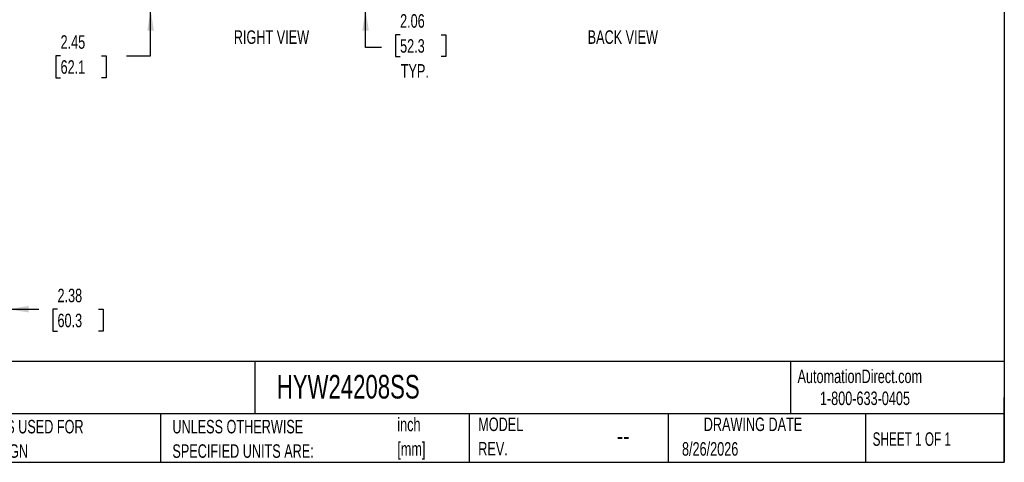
# Model space of a CAD drawing. Header units: inches. Extents: x 0.2 to 10.8, y 0.2 to 8.2.
# Tile 59 of 86: x 4.7 to 10.8, y 0.2 to 3. Entities that reach past the tile are written whole.
import ezdxf

# ---------------------------------------------------------------- set-up
doc = ezdxf.new("R2010")
doc.units = ezdxf.units.IN
doc.header["$MEASUREMENT"] = 0
for name, color, linetype in [('DIMENSIONS', 140, 'Continuous'), ('SLD-0', 179, 'Continuous'), ('TEXT', 140, 'Continuous')]:
    doc.layers.add(name, color=color, linetype=linetype)
doc.styles.add('SLDTEXTSTYLE0', font='TXT', dxfattribs={"width": 0.7})
doc.styles.add('SLDTEXTSTYLE1', font='TXT', dxfattribs={"width": 0.65})
doc.dimstyles.new('SLDDIMSTYLE1', dxfattribs={"dimtxt": 0.084961, "dimasz": 0.13, "dimexe": 0, "dimexo": 0.0625, "dimgap": 0.02124, "dimtad": 0, "dimtih": 1, "dimtoh": 1, "dimlfac": 10, "dimrnd": 1e-09, "dimzin": 12, "dimdsep": 46, "dimtxsty": 'SLDTEXTSTYLE0', "dimsah": 1, "dimcen": 0.09, "dimadec": 0, "dimazin": 3, "dimtfac": 1, "dimtmove": 0, "dimatfit": 0, "dimfxl": 0, "dimfrac": 2, "dimtolj": 1, "dimtzin": 12, "dimarcsym": 0})

# ---------------------------------------------------------------- blocks, each defined once
blk = doc.blocks.new('SW_NOTE_0_1')
at = {"layer": 'TEXT', "color": 0, "char_height": 0.08333, "attachment_point": 1, "style": 'SLDTEXTSTYLE0'}
for s, insert in [('inch', (0, 0.1074)), ('[mm]', (0, -0.0431))]:
    blk.add_mtext(s, dxfattribs=dict(at, insert=insert))
blk = doc.blocks.new('SW_NOTE_0_2')
at = {"layer": 'TEXT', "color": 0, "char_height": 0.083333, "attachment_point": 1, "style": 'SLDTEXTSTYLE0'}
for s, insert in [('UNLESS OTHERWISE', (0, 0.1074)), ('SPECIFIED UNITS ARE:', (0, -0.0431))]:
    blk.add_mtext(s, dxfattribs=dict(at, insert=insert))
blk = doc.blocks.new('SW_NOTE_0_6')
at = {"layer": 'TEXT', "color": 0, "char_height": 0.083333, "attachment_point": 1, "style": 'SLDTEXTSTYLE0'}
for s, insert in [('INCH UNITS USED FOR', (0, 0.1074)), ('PART DESIGN', (0, -0.0431))]:
    blk.add_mtext(s, dxfattribs=dict(at, insert=insert))
blk = doc.blocks.new('SW_NOTE_0_7')
at = {"layer": 'TEXT', "color": 0, "char_height": 0.08333, "attachment_point": 1, "style": 'SLDTEXTSTYLE0'}
for s, insert in [('MODEL', (0, 0.1074)), ('REV.', (0, -0.0431))]:
    blk.add_mtext(s, dxfattribs=dict(at, insert=insert))
blk = doc.blocks.new('_D_15')
at = {"layer": 'DIMENSIONS'}
for p, q in [((6.8151, 3.2487), (6.8151, 3.4987)), ((6.7407, 3.2487), (6.9401, 3.2487)), ((6.691, 3.0426), (6.9401, 3.0426)), ((6.8151, 2.8076), (6.8151, 3.0426)), ((7.0276, 2.8871), (6.9991, 2.8871)), ((6.9991, 2.8871), (6.9991, 2.752)), ((7.2801, 2.8871), (7.3086, 2.8871)), ((7.3086, 2.8871), (7.3086, 2.752)), ((6.9135, 2.8076), (6.8151, 2.8076)), ((6.9991, 2.752), (7.0276, 2.752)), ((7.3086, 2.752), (7.2801, 2.752))]:
    blk.add_line(p, q, dxfattribs=at)
for points in [[(6.8151, 3.2487), (6.8351, 3.3787), (6.7951, 3.3787)], [(6.8151, 3.0426), (6.7951, 2.9126), (6.8351, 2.9126)]]:
    blk.add_solid(points, dxfattribs=at)
at = {"layer": 'DIMENSIONS', "char_height": 0.08333, "attachment_point": 1, "style": 'SLDTEXTSTYLE0'}
for s, insert in [('2.06', (7.0276, 3.0135)), ('52.3', (7.0276, 2.8594)), ('TYP.', (7.0317, 2.7054))]:
    blk.add_mtext(s, dxfattribs=dict(at, insert=insert))
blk = doc.blocks.new('_D_17')
at = {"layer": 'DIMENSIONS'}
for p, q in [((5.4909, 3.2871), (5.4909, 3.5371)), ((5.8349, 3.2871), (5.3659, 3.2871)), ((5.8293, 3.0426), (5.3659, 3.0426)), ((5.4909, 2.7571), (5.4909, 3.0426)), ((4.936, 2.7571), (4.9074, 2.7571)), ((4.9074, 2.7571), (4.9074, 2.622)), ((5.1884, 2.7571), (5.217, 2.7571)), ((5.217, 2.7571), (5.217, 2.622)), ((5.3416, 2.7571), (5.4909, 2.7571)), ((4.9074, 2.622), (4.936, 2.622)), ((5.217, 2.622), (5.1884, 2.622))]:
    blk.add_line(p, q, dxfattribs=at)
for points in [[(5.4909, 3.2871), (5.5109, 3.4171), (5.4709, 3.4171)], [(5.4909, 3.0426), (5.4709, 2.9126), (5.5109, 2.9126)]]:
    blk.add_solid(points, dxfattribs=at)
at = {"layer": 'DIMENSIONS', "char_height": 0.08333, "attachment_point": 1, "style": 'SLDTEXTSTYLE0'}
for s, insert in [('2.45', (4.936, 2.8835)), ('62.1', (4.936, 2.7294))]:
    blk.add_mtext(s, dxfattribs=dict(at, insert=insert))
blk = doc.blocks.new('_D_24')
at = {"layer": 'DIMENSIONS'}
for p, q in [((4.6094, 1.3099), (4.6094, 1.0692)), ((4.3719, 1.2448), (4.3719, 1.0692)), ((4.3719, 1.1942), (4.1219, 1.1942)), ((4.6094, 1.1942), (4.802, 1.1942)), ((4.9171, 1.1942), (4.8886, 1.1942)), ((4.8886, 1.1942), (4.8886, 1.0591)), ((5.1696, 1.1942), (5.1981, 1.1942)), ((5.1981, 1.1942), (5.1981, 1.0591)), ((4.8886, 1.0591), (4.9171, 1.0591)), ((5.1981, 1.0591), (5.1696, 1.0591))]:
    blk.add_line(p, q, dxfattribs=at)
for points in [[(4.3719, 1.1942), (4.2419, 1.2142), (4.2419, 1.1742)], [(4.6094, 1.1942), (4.7394, 1.1742), (4.7394, 1.2142)]]:
    blk.add_solid(points, dxfattribs=at)
at = {"layer": 'DIMENSIONS', "char_height": 0.08333, "attachment_point": 1, "style": 'SLDTEXTSTYLE0'}
for s, insert in [('2.38', (4.9171, 1.3206)), ('60.3', (4.9171, 1.1666))]:
    blk.add_mtext(s, dxfattribs=dict(at, insert=insert))

msp = doc.modelspace()

# ---------------------------------------------------------------- linework, layer by layer
at = {"layer": 'TEXT'}
for p, q in [((10.75, 8.25), (10.75, 0.25)), ((10.75, 0.871107), (0.25, 0.871107)), ((6.13224, 0.871107), (6.13224, 0.55)), ((9.432101, 0.871107), (9.432101, 0.55)), ((10.75, 0.25), (10.75, 0.65)), ((10.75, 0.55), (0.25, 0.55)), ((5.551095, 0.55), (5.551095, 0.25)), ((7.452782, 0.55), (7.452782, 0.25)), ((8.679745, 0.55), (8.679745, 0.25)), ((9.89562, 0.55), (9.89562, 0.25)), ((0.25, 0.25), (10.75, 0.25))]:
    msp.add_line(p, q, dxfattribs=at)

# ---------------------------------------------------------------- block references
for name, p in [('SW_NOTE_0_6', (4.206835, 0.404254)), ('SW_NOTE_0_2', (5.624769, 0.404254)), ('SW_NOTE_0_1', (7.010386, 0.417902)), ('SW_NOTE_0_7', (7.5092, 0.418719))]:
    msp.add_blockref(name, p, dxfattribs=at)

# ---------------------------------------------------------------- texts
at = {"layer": 'SLD-0', "char_height": 0.08333333, "attachment_point": 1, "style": 'SLDTEXTSTYLE0'}
for s, insert in [('AutomationDirect.com', (9.476179, 0.821911)), ('1-800-633-0405', (9.613842, 0.686497))]:
    msp.add_mtext(s, dxfattribs=dict(at, insert=insert))
at = {"layer": 'TEXT'}
for s, insert, char_height, attachment_point, style in [('RIGHT VIEW', (6.235273, 2.913918), 0.0833333, 2, 'SLDTEXTSTYLE0'), ('BACK VIEW', (8.399833, 2.913918), 0.0833333, 2, 'SLDTEXTSTYLE0'), ('HYW24208SS', (6.268021, 0.789267), 0.1458333, 1, 'SLDTEXTSTYLE0'), ('DRAWING DATE', (9.201784, 0.526141), 0.08333333, 2, 'SLDTEXTSTYLE0'), ('SHEET 1 OF 1', (9.938633, 0.435098), 0.08333333, 1, 'SLDTEXTSTYLE1'), ('--', (8.363307, 0.476843), 0.125, 1, 'SLDTEXTSTYLE0'), ('8/26/2026', (8.764284, 0.374386), 0.0833333, 1, 'SLDTEXTSTYLE0')]:
    msp.add_mtext(s, dxfattribs=dict(at, insert=insert, char_height=char_height, attachment_point=attachment_point, style=style))

# ---------------------------------------------------------------- dimensions: what is measured, and where the dimension line sits
at = {"layer": 'DIMENSIONS'}
dim = msp.add_linear_dim(base=(5.4908796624, 3.2871476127), p1=(5.8793408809, 3.0426476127), p2=(5.8848964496, 3.2871476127), angle=90, dimstyle='SLDDIMSTYLE1', dxfattribs=at)
dim.commit()
dim.dimension.update_dxf_attribs({"geometry": '_D_17', "text_midpoint": (5.4908796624, 2.7570551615), "dimtype": 160})
dim = msp.add_linear_dim(base=(6.815076, 3.042648), p1=(6.690658, 3.248748), p2=(6.640996, 3.042648), angle=90, text='<>\\PTYP.', dimstyle='SLDDIMSTYLE1', dxfattribs=at)
dim.commit()
dim.dimension.update_dxf_attribs({"geometry": '_D_15', "text_midpoint": (6.815076, 2.807576), "dimtype": 160})
dim = msp.add_linear_dim(base=(4.60940682, 1.1941713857), p1=(4.37190682, 1.2947969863), p2=(4.60940682, 1.3598869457), dimstyle='SLDDIMSTYLE1', dxfattribs=at)
dim.commit()
dim.dimension.update_dxf_attribs({"geometry": '_D_24', "text_midpoint": (5.043347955, 1.1941713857), "dimtype": 160})

doc.saveas('drawing.dxf')
